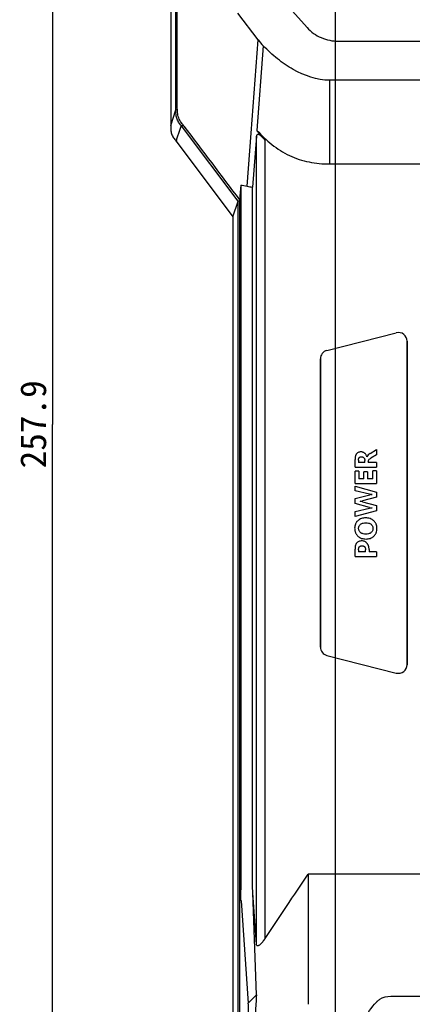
# Model space of a CAD drawing. Header units: millimetres. Extents: x -695 to -449, y 56 to 356.
# Tile 2 of 7: x -695 to -650, y 141 to 255. Entities that reach past the tile are written whole.
import ezdxf
from ezdxf.enums import TextEntityAlignment as Align

# ---------------------------------------------------------------- set-up
doc = ezdxf.new("R2010")
doc.units = ezdxf.units.MM
doc.header["$LTSCALE"] = 32.67
doc.layers.get('0').update_dxf_attribs({"linetype": 'CONTINUOUS'})
doc.layers.add('00_COMPONENTS', color=7, linetype='CONTINUOUS')
doc.layers.add('51__DRAFT_DIMS', color=7, linetype='CONTINUOUS')
doc.styles.get("Standard").update_dxf_attribs({"font": 'simfang.ttf'})
doc.dimstyles.new('DIMSTYLE_1', dxfattribs={"dimtxt": 3, "dimasz": 3, "dimexe": 2.5, "dimexo": 0.5, "dimgap": 0.75, "dimtad": 1, "dimdsep": 46, "dimtxsty": 'STANDARD', "dimblk": '_FILLED', "dimblk1": '_FILLED', "dimblk2": '_FILLED', "dimcen": 0.09, "dimclrt": 3, "dimazin": 2, "dimtp": 0.5, "dimtm": 0.5, "dimtfac": 1, "dimtofl": 0, "dimtmove": 0, "dimatfit": 3, "dimldrblk": '_FILLED', "dimfxl": 1, "dimtolj": 1, "dimarcsym": 0})
doc.dimstyles.new('DIMSTYLE_2', dxfattribs={"dimtxt": 3, "dimasz": 3, "dimexe": 2.5, "dimexo": 0.5, "dimgap": 0.75, "dimtad": 1, "dimdsep": 46, "dimtxsty": 'STANDARD', "dimblk": '_FILLED', "dimblk1": '_FILLED', "dimblk2": '_FILLED', "dimcen": 0.09, "dimclrt": 3, "dimazin": 2, "dimtp": 0.3, "dimtm": 0.3, "dimtfac": 1, "dimtofl": 0, "dimtmove": 0, "dimatfit": 3, "dimldrblk": '_FILLED', "dimfxl": 1, "dimtolj": 1, "dimarcsym": 0})

# ---------------------------------------------------------------- blocks, each defined once
blk = doc.blocks.new('_FILLED')
at = {"color": 0, "linetype": 'ByBlock'}
blk.add_solid([(0, 0), (-1, 0.167), (-1, -0.167)], dxfattribs=at)
blk = doc.blocks.new('*D1')
at = {"layer": '51__DRAFT_DIMS', "color": 4}
for p, q in [((-628.95, 336.96), (-694.11, 336.96)), ((-691.61, 336.96), (-691.61, 208.01)), ((-691.62, 79.06), (-691.61, 208.01)), ((-653.23, 79.06), (-694.12, 79.06))]:
    blk.add_line(p, q, dxfattribs=at)
at = {"layer": '51__DRAFT_DIMS', "color": 4, "xscale": 3, "yscale": 3, "zscale": 3}
for p, rotation in [((-691.61, 336.96), 89.9986156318), ((-691.62, 79.06), 269.9986156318)]:
    blk.add_blockref('_FILLED', p, dxfattribs=dict(at, rotation=rotation))
at = {"layer": '51__DRAFT_DIMS', "color": 3}
blk.add_text('257.9', height=3, rotation=90, dxfattribs=at).set_placement((-692.36, 208.01), align=Align.CENTER)
blk = doc.blocks.new('*D5')
at = {"layer": '51__DRAFT_DIMS', "color": 4}
for p, q in [((-658.91, 271.78), (-658.91, 63.46)), ((-628.45, 91.44), (-628.45, 63.46)), ((-658.91, 65.96), (-643.68, 65.96)), ((-628.45, 65.96), (-643.68, 65.96))]:
    blk.add_line(p, q, dxfattribs=at)
at = {"layer": '51__DRAFT_DIMS', "color": 4, "xscale": 3, "yscale": 3, "zscale": 3, "rotation": 180}
blk.add_blockref('_FILLED', (-658.91, 65.96), dxfattribs=at)
at = {"layer": '51__DRAFT_DIMS', "color": 4, "xscale": 3, "yscale": 3, "zscale": 3}
blk.add_blockref('_FILLED', (-628.45, 65.96), dxfattribs=at)
at = {"layer": '51__DRAFT_DIMS', "color": 3}
blk.add_text('30.46', height=3, dxfattribs=at).set_placement((-643.68, 66.71), align=Align.CENTER)
blk = doc.blocks.new('*D8')
at = {"layer": '51__DRAFT_DIMS', "color": 4}
for p, q in [((-658.41, 272.28), (-566.1, 272.28)), ((-568.6, 272.28), (-568.6, 182.11)), ((-568.6, 91.94), (-568.6, 182.11)), ((-627.95, 91.94), (-566.1, 91.94))]:
    blk.add_line(p, q, dxfattribs=at)
at = {"layer": '51__DRAFT_DIMS', "color": 4, "xscale": 3, "yscale": 3, "zscale": 3}
for p, rotation in [((-568.6, 272.28), 90), ((-568.6, 91.94), 270)]:
    blk.add_blockref('_FILLED', p, dxfattribs=dict(at, rotation=rotation))
at = {"layer": '51__DRAFT_DIMS', "color": 3}
blk.add_text('180.34', height=3, rotation=90, dxfattribs=at).set_placement((-569.35, 182.11), align=Align.CENTER)

msp = doc.modelspace()

# ---------------------------------------------------------------- linework, layer by layer
at = {"layer": '00_COMPONENTS', "color": 7}
for p, q in [((-677.937, 291.558), (-677.937, 242.629)), ((-677.339, 244.434), (-677.34, 285.893)), ((-677.178, 244.94), (-677.179, 285.891)), ((-662.163, 253.957), (-666.789, 259.228)), ((-667.825, 252.532), (-670.158, 255.629)), ((-658.529, 252.377), (-648.822, 252.388)), ((-667.22, 251.83), (-667.965, 242.049)), ((-648.82, 247.852), (-659.529, 247.853)), ((-676.593, 242.422), (-676.731, 242.605)), ((-676.422, 242.544), (-676.731, 242.605)), ((-670.14, 233.854), (-676.593, 242.422)), ((-677.327, 240.8), (-670.731, 232.045)), ((-668.015, 241.388), (-668.466, 235.479)), ((-659.526, 238.165), (-649.1, 238.165)), ((-669.84, 235.724), (-669.972, 233.997)), ((-669.84, 235.724), (-669.838, 154.094)), ((-668.464, 155.031), (-668.466, 235.479)), ((-670.731, 232.045), (-670.14, 233.854)), ((-670.139, 122.305), (-670.14, 233.854)), ((-669.972, 233.853), (-670.138, 233.853)), ((-669.972, 233.853), (-670.138, 233.853)), ((-669.972, 233.997), (-669.969, 122.304)), ((-670.732, 232.044), (-670.731, 116.644)), ((-659.86, 216.566), (-651.829, 218.611)), ((-650.584, 217.644), (-650.585, 180.178)), ((-650.585, 180.178), (-650.584, 217.644)), ((-660.613, 182.223), (-660.612, 215.599)), ((-660.612, 215.599), (-660.613, 182.223)), ((-659.861, 181.255), (-651.83, 179.21)), ((-662.048, 155.919), (-662.048, 140.849)), ((-649.099, 155.919), (-662.048, 155.919)), ((-669.803, 152.822), (-668.964, 140.979)), ((-668.013, 147.785), (-668.43, 153.76)), ((-668.015, 141.939), (-668.429, 153.759)), ((-668.964, 140.979), (-668.015, 141.939)), ((-652.464, 141.785), (-604.44, 141.785)), ((-654.06, 141.177), (-654.044, 141.195))]:
    msp.add_line(p, q, dxfattribs=at)
at = {"layer": '00_COMPONENTS', "color": 4}
for p, q in [((-668.642, 241.727), (-667.825, 252.532)), ((-677.937, 242.629), (-677.339, 244.434)), ((-677.339, 244.434), (-677.174, 244.522)), ((-669.107, 235.588), (-668.642, 241.727)), ((-668.013, 147.785), (-668.015, 241.388)), ((-667.014, 148.477), (-667.016, 240.91)), ((-650.584, 217.644), (-650.584, 217.644)), ((-655.239, 204.256), (-655.233, 204.256)), ((-654.852, 204.638), (-654.112, 205.11)), ((-654.112, 204.496), (-654.762, 204.104)), ((-654.112, 205.11), (-654.112, 204.496)), ((-656.61, 203.046), (-656.61, 203.923)), ((-656.61, 203.046), (-654.112, 203.045)), ((-656.205, 203.85), (-656.205, 203.579)), ((-655.486, 203.579), (-656.205, 203.579)), ((-655.486, 203.579), (-655.486, 203.84)), ((-655.079, 203.74), (-655.079, 203.579)), ((-654.112, 203.579), (-655.079, 203.579)), ((-654.112, 203.579), (-654.112, 203.045)), ((-656.61, 201.154), (-656.61, 202.577)), ((-656.174, 202.577), (-656.61, 202.577)), ((-656.174, 202.577), (-656.174, 201.687)), ((-655.586, 201.687), (-655.586, 202.514)), ((-655.152, 202.514), (-655.586, 202.514)), ((-655.152, 202.514), (-655.152, 201.687)), ((-654.547, 201.687), (-654.547, 202.635)), ((-654.112, 202.635), (-654.547, 202.635)), ((-654.112, 202.635), (-654.112, 201.154)), ((-656.61, 201.154), (-654.112, 201.154)), ((-656.61, 200.291), (-656.61, 200.832)), ((-656.61, 200.832), (-654.112, 200.165)), ((-655.586, 201.687), (-656.174, 201.687)), ((-654.547, 201.687), (-655.152, 201.687)), ((-654.913, 199.928), (-656.61, 200.291)), ((-656.61, 199.419), (-654.904, 199.842)), ((-654.112, 199.572), (-655.741, 199.146)), ((-654.639, 199.882), (-654.639, 199.89)), ((-654.112, 200.165), (-654.112, 199.572)), ((-656.61, 198.852), (-656.61, 199.419)), ((-654.925, 198.386), (-656.61, 198.852)), ((-656.016, 199.105), (-656.016, 199.099)), ((-655.741, 199.054), (-654.112, 198.617)), ((-654.112, 198.617), (-654.112, 198.002)), ((-656.61, 197.92), (-654.917, 198.291)), ((-654.112, 198.002), (-656.61, 197.335)), ((-656.61, 197.335), (-656.61, 197.92)), ((-654.636, 198.325), (-654.636, 198.336)), ((-656.61, 192.711), (-656.61, 193.572)), ((-656.61, 192.711), (-654.112, 192.711)), ((-656.197, 193.48), (-656.197, 193.244)), ((-655.391, 193.244), (-656.197, 193.244)), ((-655.391, 193.244), (-655.391, 193.475)), ((-654.983, 193.519), (-654.983, 193.244)), ((-654.112, 193.244), (-654.983, 193.244)), ((-654.112, 193.244), (-654.112, 192.711)), ((-650.585, 180.178), (-650.585, 180.177))]:
    msp.add_line(p, q, dxfattribs=at)
at = {"layer": '00_COMPONENTS', "color": 7}
for centre, radius, start, end in [((-666.518, 249.197), 13.856, 259.23072, 261.91876), ((-1512.58, 718.092), 1019.531, 326.033812, 326.536621), ((-636.35, 124.564), 24.282, 136.83137, 137.88325)]:
    msp.add_arc(centre, radius, start, end, dxfattribs=at)
for centre, major_axis, ratio, start_param, end_param in [((-651.586, 217.64), (0.616, 0.792), 0.9963733, 5.3748648, 7.1915231), ((-651.586, 217.64), (0.616, 0.792), 0.9963733, 5.3748648, 7.1915231), ((-659.611, 215.596), (0.791, -0.615), 0.9978044, 2.4819501, 3.8012325), ((-659.611, 215.596), (0.791, -0.615), 0.9978044, 2.4819501, 3.8012325), ((-659.612, 182.225), (0.791, 0.615), 0.9978044, 2.4819404, 3.8012228), ((-659.611, 182.225), (0.791, 0.615), 0.9978044, 2.4819404, 3.8012228), ((-651.587, 180.181), (-0.616, 0.792), 0.9963732, -4.0499228, -2.2332646), ((-651.587, 180.181), (-0.616, 0.792), 0.9963732, -4.0499228, -2.2332646)]:
    msp.add_ellipse(centre, major_axis=major_axis, ratio=ratio, start_param=start_param, end_param=end_param, dxfattribs=at)
for points, knots in [([(-662.163, 253.957), (-661.718, 253.45), (-660.562, 252.66), (-659.204, 252.376), (-658.529, 252.377)], [0, 0, 0, 0, 0.4996317, 1, 1, 1, 1]), ([(-659.543, 247.853), (-661.005, 247.853), (-663.194, 248.645), (-665.615, 250.295), (-666.712, 251.295), (-667.22, 251.83)], [0, 0, 0, 0, 0.4976708, 0.7488138, 1, 1, 1, 1]), ([(-659.526, 238.165), (-659.533, 238.569), (-659.528, 239.376), (-659.531, 240.991), (-659.529, 243.009), (-659.53, 245.431), (-659.529, 247.045), (-659.529, 247.853)], [0, 0, 0, 0, 0.1250001, 0.2500001, 0.5, 0.75, 1, 1, 1, 1]), ([(-676.73, 242.606), (-676.829, 242.738), (-677.032, 242.998), (-677.262, 243.444), (-677.332, 243.94), (-677.339, 244.269), (-677.339, 244.434)], [0, 0, 0, 0, 0.2499981, 0.4999838, 0.7499962, 1, 1, 1, 1]), ([(-676.42, 242.553), (-676.549, 242.724), (-676.81, 243.065), (-677.092, 243.653), (-677.177, 244.297), (-677.178, 244.725), (-677.178, 244.94)], [0, 0, 0, 0, 0.2500033, 0.5000012, 0.7499959, 1, 1, 1, 1]), ([(-677.937, 242.629), (-677.937, 242.464), (-677.931, 242.135), (-677.863, 241.638), (-677.629, 241.193), (-677.427, 240.932), (-677.328, 240.8)], [0, 0, 0, 0, 0.250004, 0.4999972, 0.7500023, 1, 1, 1, 1]), ([(-667.965, 242.05), (-667.69, 241.761), (-667.137, 241.186), (-666.235, 240.395), (-665.257, 239.7), (-663.861, 238.92), (-661.94, 238.304), (-660.34, 238.165), (-659.542, 238.165)], [0, 0, 0, 0, 0.1250064, 0.2500031, 0.3751114, 0.5002142, 0.7500255, 1, 1, 1, 1]), ([(-667.016, 240.91), (-667.109, 241.026), (-667.3, 241.238), (-667.563, 241.463), (-667.77, 241.567), (-667.907, 241.587), (-668, 241.508), (-668.012, 241.435), (-668.015, 241.397)], [0, 0, 0, 0, 0.3285578, 0.6322657, 0.7551026, 0.844774, 0.9162023, 1, 1, 1, 1]), ([(-669.803, 152.822), (-669.809, 152.905), (-669.833, 153.328), (-669.838, 153.753), (-669.838, 154.094)], [0, 0, 0, 0, 0.1961532, 1, 1, 1, 1]), ([(-668.43, 153.76), (-668.436, 153.842), (-668.46, 154.265), (-668.464, 154.69), (-668.464, 155.032)], [0, 0, 0, 0, 0.1944081, 1, 1, 1, 1]), ([(-667.014, 148.477), (-667.103, 148.345), (-667.241, 148.153), (-667.443, 147.917), (-667.595, 147.766), (-667.725, 147.664), (-667.827, 147.617), (-667.892, 147.606), (-667.948, 147.622), (-668, 147.682), (-668.01, 147.744), (-668.013, 147.785)], [0, 0, 0, 0, 0.3193489, 0.4749477, 0.6223858, 0.7514492, 0.8039019, 0.8462783, 0.881325, 0.915812, 1, 1, 1, 1]), ([(-668.015, 141.939), (-668.063, 141.257), (-668.119, 140.375), (-668.148, 139.292), (-668.162, 138.691), (-668.164, 138.088), (-668.156, 137.685), (-668.158, 137.484)], [0, 0, 0, 0, 0.4601403, 0.5939133, 0.7290774, 0.8645267, 1, 1, 1, 1]), ([(-654.044, 141.195), (-653.957, 141.287), (-653.509, 141.649), (-652.908, 141.785), (-652.464, 141.785)], [0, 0, 0, 0, 0.2216449, 1, 1, 1, 1]), ([(-668.928, 137.253), (-668.928, 137.9), (-668.926, 138.866), (-668.939, 140.108), (-668.945, 140.703), (-668.964, 140.979)], [0, 0, 0, 0, 0.5209138, 0.7775763, 1, 1, 1, 1]), ([(-656.022, 135.628), (-656.002, 136.142), (-655.93, 137.149), (-655.656, 138.588), (-655.135, 139.845), (-654.634, 140.549), (-654.363, 140.849)], [0, 0, 0, 0, 0.276, 0.5409936, 0.782627, 1, 1, 1, 1])]:
    msp.add_open_spline(points, degree=3, knots=knots, dxfattribs=at)
for points in [[(-667.825, 252.532), (-667.639, 252.285), (-667.433, 252.054), (-667.22, 251.83)], [(-676.42, 242.553), (-674.271, 239.701), (-672.122, 236.848), (-669.972, 233.997)], [(-667.016, 240.91), (-667.327, 241.295), (-667.649, 241.67), (-667.965, 242.05)], [(-669.84, 235.724), (-669.596, 235.678), (-669.352, 235.63), (-669.107, 235.585)]]:
    msp.add_open_spline(points, degree=3, dxfattribs=at)
at = {"layer": '00_COMPONENTS', "color": 4}
for points, knots in [([(-676.731, 242.605), (-676.783, 242.456), (-676.884, 242.156), (-677.03, 241.704), (-677.152, 241.326), (-677.251, 241.025), (-677.301, 240.875), (-677.327, 240.8)], [0, 0, 0, 0, 0.2486892, 0.4993842, 0.7502991, 0.8754718, 1, 1, 1, 1]), ([(-655.932, 204.816), (-655.99, 204.816), (-656.101, 204.807), (-656.252, 204.758), (-656.36, 204.685), (-656.434, 204.604), (-656.481, 204.535), (-656.518, 204.462), (-656.556, 204.364), (-656.588, 204.235), (-656.607, 204.076), (-656.61, 203.972), (-656.61, 203.923)], [0, 0, 0, 0, 0.135467, 0.270934, 0.406401, 0.4741345, 0.541868, 0.5991356, 0.6564031, 0.7709382, 0.8854733, 1, 1, 1, 1]), ([(-656.205, 203.85), (-656.205, 203.874), (-656.203, 203.923), (-656.193, 203.998), (-656.175, 204.059), (-656.155, 204.104), (-656.134, 204.137), (-656.11, 204.168), (-656.071, 204.202), (-656.017, 204.233), (-655.944, 204.252), (-655.893, 204.256), (-655.866, 204.256)], [0, 0, 0, 0, 0.1175692, 0.2351384, 0.3527076, 0.4114922, 0.4702768, 0.5364922, 0.6027076, 0.7351384, 0.8675692, 1, 1, 1, 1]), ([(-655.239, 204.256), (-655.25, 204.296), (-655.278, 204.374), (-655.333, 204.483), (-655.392, 204.565), (-655.448, 204.625), (-655.494, 204.667), (-655.544, 204.704), (-655.611, 204.745), (-655.7, 204.784), (-655.813, 204.81), (-655.892, 204.816), (-655.932, 204.816)], [0, 0, 0, 0, 0.1269323, 0.2538647, 0.380797, 0.4442632, 0.5077293, 0.5692632, 0.630797, 0.7538647, 0.8769323, 1, 1, 1, 1]), ([(-655.866, 204.256), (-655.84, 204.256), (-655.788, 204.251), (-655.717, 204.23), (-655.663, 204.2), (-655.623, 204.169), (-655.599, 204.147), (-655.581, 204.126), (-655.563, 204.105), (-655.544, 204.077), (-655.525, 204.041), (-655.51, 204.002), (-655.498, 203.962), (-655.488, 203.909), (-655.486, 203.868), (-655.486, 203.84)], [0, 0, 0, 0, 0.12296, 0.24592, 0.3688799, 0.4303599, 0.4918399, 0.5238422, 0.5558445, 0.6198491, 0.6838537, 0.7478583, 0.8108937, 0.8739291, 1, 1, 1, 1]), ([(-654.913, 199.928), (-654.908, 199.926), (-654.9, 199.925), (-654.89, 199.923), (-654.883, 199.921), (-654.878, 199.92), (-654.875, 199.919), (-654.872, 199.919), (-654.871, 199.919), (-654.869, 199.918), (-654.868, 199.918), (-654.863, 199.917), (-654.856, 199.916), (-654.847, 199.914), (-654.838, 199.913), (-654.832, 199.911), (-654.827, 199.911), (-654.825, 199.91), (-654.824, 199.91), (-654.823, 199.91), (-654.82, 199.909), (-654.817, 199.909), (-654.812, 199.908), (-654.805, 199.907), (-654.798, 199.906), (-654.793, 199.905), (-654.789, 199.905), (-654.786, 199.904), (-654.783, 199.904), (-654.782, 199.904), (-654.781, 199.903), (-654.78, 199.903), (-654.778, 199.903), (-654.776, 199.903), (-654.772, 199.902), (-654.767, 199.902), (-654.761, 199.901), (-654.754, 199.9), (-654.746, 199.899), (-654.74, 199.898), (-654.737, 199.898), (-654.734, 199.898), (-654.733, 199.897), (-654.731, 199.897), (-654.73, 199.897), (-654.726, 199.897), (-654.72, 199.896), (-654.711, 199.896), (-654.705, 199.895), (-654.699, 199.894), (-654.696, 199.894), (-654.693, 199.894), (-654.692, 199.894), (-654.69, 199.894), (-654.689, 199.894), (-654.688, 199.893), (-654.686, 199.893), (-654.682, 199.893), (-654.677, 199.893), (-654.673, 199.892), (-654.666, 199.892), (-654.655, 199.891), (-654.646, 199.891), (-654.639, 199.89)], [0, 0, 0, 0, 0.0625, 0.09375, 0.125, 0.140625, 0.15625, 0.1640625, 0.1679688, 0.171875, 0.1796875, 0.1875, 0.21875, 0.25, 0.28125, 0.3125, 0.3203125, 0.328125, 0.3320312, 0.3359375, 0.34375, 0.359375, 0.375, 0.40625, 0.4375, 0.453125, 0.46875, 0.484375, 0.4921875, 0.4960938, 0.5, 0.5039062, 0.5078125, 0.515625, 0.53125, 0.546875, 0.5625, 0.59375, 0.625, 0.640625, 0.65625, 0.6640625, 0.6679688, 0.671875, 0.6796875, 0.6875, 0.71875, 0.75, 0.78125, 0.796875, 0.8125, 0.8203125, 0.828125, 0.8320312, 0.8359375, 0.8398438, 0.84375, 0.859375, 0.875, 0.890625, 0.90625, 0.9375, 1, 1, 1, 1]), ([(-655.38, 197.17), (-655.465, 197.17), (-655.632, 197.159), (-655.872, 197.102), (-656.058, 197.018), (-656.197, 196.927), (-656.296, 196.845), (-656.382, 196.758), (-656.456, 196.663), (-656.519, 196.562), (-656.587, 196.415), (-656.64, 196.22), (-656.658, 195.976), (-656.643, 195.769), (-656.607, 195.605), (-656.568, 195.484), (-656.515, 195.369), (-656.45, 195.262), (-656.374, 195.162), (-656.284, 195.07), (-656.181, 194.984), (-656.036, 194.888), (-655.842, 194.8), (-655.592, 194.741), (-655.417, 194.729), (-655.328, 194.729)], [0, 0, 0, 0, 0.0626486, 0.1252972, 0.1879458, 0.2192701, 0.2505944, 0.2805354, 0.3104764, 0.3404174, 0.3703584, 0.429544, 0.4887297, 0.5506938, 0.5816759, 0.612658, 0.6440285, 0.675399, 0.7067695, 0.73814, 0.7708725, 0.803605, 0.86907, 0.934535, 1, 1, 1, 1]), ([(-655.357, 195.29), (-655.464, 195.29), (-655.624, 195.307), (-655.798, 195.371), (-655.892, 195.422), (-655.977, 195.48), (-656.064, 195.564), (-656.14, 195.685), (-656.183, 195.822), (-656.195, 195.962), (-656.183, 196.101), (-656.142, 196.234), (-656.069, 196.351), (-655.961, 196.451), (-655.825, 196.529), (-655.619, 196.597), (-655.454, 196.611), (-655.347, 196.611)], [0, 0, 0, 0, 0.1335362, 0.2003044, 0.2336885, 0.2670726, 0.3258106, 0.3845487, 0.4427411, 0.5009336, 0.55739, 0.6138463, 0.671044, 0.7282416, 0.7961811, 0.8641207, 1, 1, 1, 1]), ([(-655.328, 194.729), (-655.243, 194.729), (-655.075, 194.741), (-654.838, 194.799), (-654.654, 194.886), (-654.518, 194.979), (-654.42, 195.063), (-654.335, 195.152), (-654.262, 195.248), (-654.2, 195.352), (-654.133, 195.5), (-654.08, 195.697), (-654.062, 195.941), (-654.078, 196.146), (-654.113, 196.306), (-654.152, 196.425), (-654.204, 196.539), (-654.268, 196.644), (-654.344, 196.741), (-654.432, 196.833), (-654.533, 196.918), (-654.677, 197.013), (-654.87, 197.1), (-655.118, 197.158), (-655.291, 197.17), (-655.38, 197.17)], [0, 0, 0, 0, 0.0628122, 0.1256244, 0.1884366, 0.2198427, 0.2512488, 0.2815512, 0.3118536, 0.342156, 0.3724585, 0.4324176, 0.4923767, 0.5536492, 0.5842854, 0.6149216, 0.6459021, 0.6768827, 0.7078632, 0.7388437, 0.7714882, 0.8041328, 0.8694218, 0.9347109, 1, 1, 1, 1]), ([(-655.347, 196.611), (-655.243, 196.611), (-655.083, 196.596), (-654.885, 196.525), (-654.753, 196.445), (-654.648, 196.342), (-654.577, 196.223), (-654.537, 196.087), (-654.526, 195.948), (-654.537, 195.81), (-654.58, 195.675), (-654.656, 195.557), (-654.763, 195.458), (-654.896, 195.378), (-655.092, 195.306), (-655.251, 195.29), (-655.357, 195.29)], [0, 0, 0, 0, 0.1338369, 0.2007554, 0.267674, 0.326202, 0.3847301, 0.442401, 0.5000719, 0.558014, 0.6159561, 0.674367, 0.7327779, 0.7995834, 0.8663889, 1, 1, 1, 1]), ([(-655.82, 194.506), (-655.88, 194.506), (-656, 194.498), (-656.169, 194.454), (-656.296, 194.385), (-656.385, 194.307), (-656.443, 194.237), (-656.491, 194.161), (-656.54, 194.057), (-656.581, 193.916), (-656.606, 193.742), (-656.61, 193.627), (-656.61, 193.572)], [0, 0, 0, 0, 0.131954, 0.2638991, 0.3958442, 0.4618168, 0.5277893, 0.5868146, 0.64584, 0.7638906, 0.8819413, 1, 1, 1, 1]), ([(-656.197, 193.48), (-656.197, 193.508), (-656.195, 193.565), (-656.182, 193.653), (-656.161, 193.723), (-656.136, 193.775), (-656.112, 193.813), (-656.082, 193.847), (-656.037, 193.886), (-655.974, 193.92), (-655.889, 193.942), (-655.799, 193.947), (-655.708, 193.942), (-655.636, 193.924), (-655.582, 193.9), (-655.544, 193.877), (-655.51, 193.848), (-655.479, 193.813), (-655.454, 193.775), (-655.428, 193.722), (-655.406, 193.651), (-655.393, 193.562), (-655.391, 193.503), (-655.391, 193.475)], [0, 0, 0, 0, 0.0587956, 0.1175857, 0.1763758, 0.2057709, 0.2351659, 0.2677911, 0.3004163, 0.3656667, 0.4309172, 0.4961676, 0.5621605, 0.6281535, 0.66115, 0.6941465, 0.7271429, 0.7601394, 0.7901213, 0.8201032, 0.8800669, 0.9400307, 1, 1, 1, 1]), ([(-654.983, 193.519), (-654.981, 193.582), (-654.985, 193.676), (-655.005, 193.801), (-655.028, 193.893), (-655.059, 193.982), (-655.099, 194.068), (-655.139, 194.135), (-655.175, 194.187), (-655.214, 194.237), (-655.266, 194.294), (-655.354, 194.371), (-655.476, 194.444), (-655.639, 194.495), (-655.758, 194.506), (-655.82, 194.506)], [0, 0, 0, 0, 0.1251383, 0.1877075, 0.2502767, 0.3135582, 0.3768397, 0.4401211, 0.4717619, 0.5034026, 0.5654773, 0.627552, 0.7517013, 0.8758507, 1, 1, 1, 1])]:
    msp.add_open_spline(points, degree=3, knots=knots, dxfattribs=at)
for points in [[(-654.852, 204.638), (-654.978, 204.557), (-655.18, 204.41), (-655.233, 204.256)], [(-655.021, 203.905), (-654.968, 203.976), (-654.835, 204.06), (-654.762, 204.104)], [(-655.079, 203.74), (-655.079, 203.801), (-655.058, 203.857), (-655.021, 203.905)], [(-654.639, 199.882), (-654.723, 199.875), (-654.822, 199.863), (-654.904, 199.842)], [(-656.016, 199.105), (-655.923, 199.11), (-655.831, 199.123), (-655.741, 199.146)], [(-655.741, 199.054), (-655.827, 199.077), (-655.928, 199.09), (-656.016, 199.099)], [(-654.925, 198.386), (-654.831, 198.361), (-654.733, 198.342), (-654.636, 198.336)], [(-654.636, 198.325), (-654.726, 198.32), (-654.829, 198.31), (-654.917, 198.291)]]:
    msp.add_open_spline(points, degree=3, dxfattribs=at)

# ---------------------------------------------------------------- dimensions: what is measured, and where the dimension line sits
at = {"layer": '51__DRAFT_DIMS', "color": 4}
for base, p1, p2, angle, picture, middle in [((-691.611, 336.963), (-652.734, 79.061), (-628.45, 336.962), 89.99862, '*D1', (-691.614, 207.966)), ((-568.596, 91.9406), (-658.9128, 272.2761), (-628.4528, 91.9406), 270, '*D8', (-568.596, 182.2402))]:
    dim = msp.add_linear_dim(base=base, p1=p1, p2=p2, angle=angle, dimstyle='DIMSTYLE_1', dxfattribs=at)
    dim.commit()
    dim.dimension.update_dxf_attribs({"geometry": picture, "text_midpoint": middle, "dimtype": 160})
dim = msp.add_linear_dim(base=(-628.453, 65.957), p1=(-658.913, 272.276), p2=(-628.453, 91.941), dimstyle='DIMSTYLE_2', dxfattribs=at)
dim.commit()
dim.dimension.update_dxf_attribs({"geometry": '*D5', "text_midpoint": (-643.7, 65.957), "dimtype": 160})

doc.saveas('drawing.dxf')
